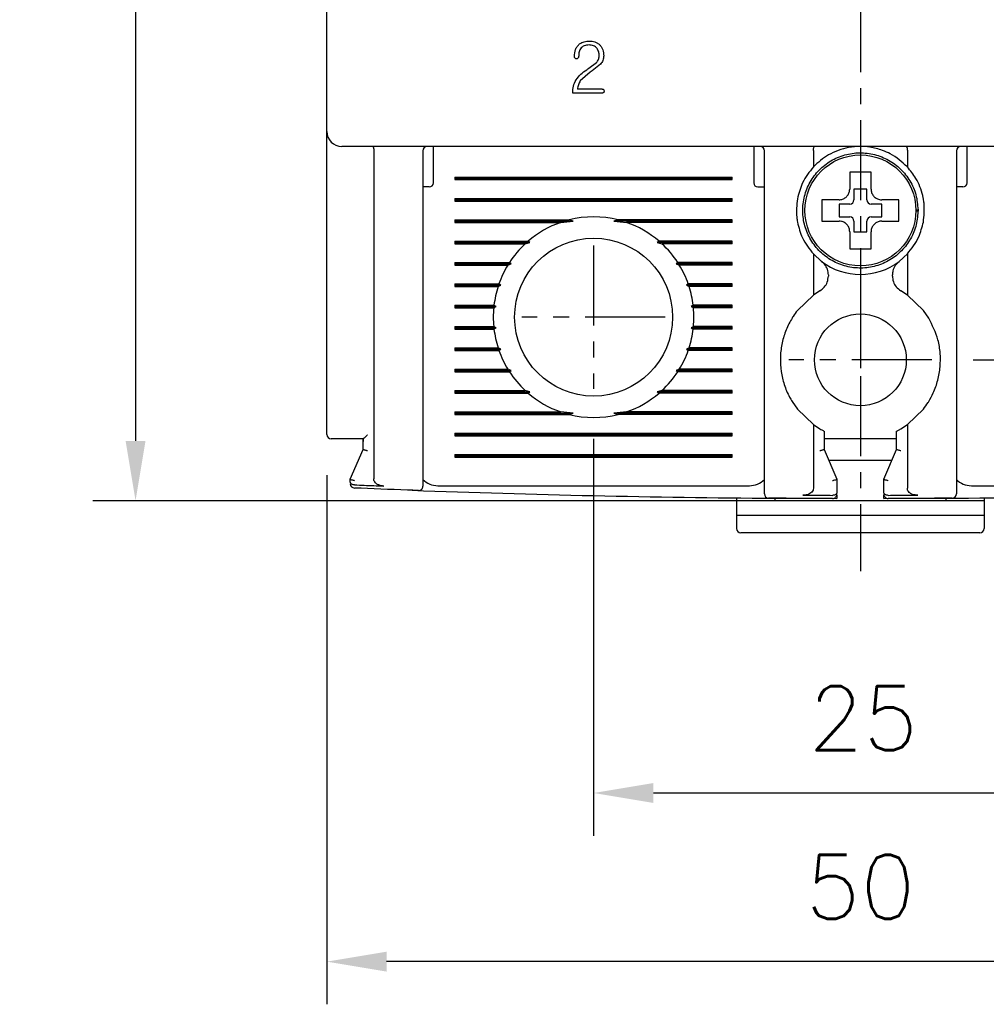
# Model space of a CAD drawing. Extents: x 2148 to 5165, y -907 to 1459.
# Tile 3 of 27: x 4425 to 4471, y 1235 to 1281. Entities that reach past the tile are written whole.
import ezdxf

# ---------------------------------------------------------------- set-up
doc = ezdxf.new("R2010")
doc.units = 0
doc.header["$LTSCALE"] = 3
doc.header["$MEASUREMENT"] = 0
doc.linetypes.add('CENTER', pattern=[2, 1.25, -0.25, 0.25, -0.25])
doc.layers.get('0').update_dxf_attribs({"linetype": 'CONTINUOUS'})
doc.layers.get('Defpoints').update_dxf_attribs({"linetype": 'CONTINUOUS'})
doc.layers.add('cen', color=1, linetype='CENTER')
doc.layers.add('di', color=3, linetype='CONTINUOUS')
doc.styles.add('KIM', font='ROMANS.shx', dxfattribs={"height": 5, "bigfont": 'GSG1.shx'})
doc.styles.get("Standard").update_dxf_attribs({"font": 'romans.shx', "height": 3, "bigfont": 'ghs.shx'})
doc.dimstyles.new('STANDARD$0', dxfattribs={"dimtxt": 5, "dimasz": 5, "dimexe": 1, "dimexo": 2, "dimgap": 2, "dimtad": 1, "dimdec": 4, "dimzin": 12, "dimdsep": 46, "dimtxsty": 'KIM', "dimcen": -1, "dimdle": 0.1, "dimadec": 0, "dimazin": 0, "dimtfac": 1, "dimtdec": 4, "dimtmove": 0, "dimatfit": 3, "dimfxl": 0, "dimtolj": 1, "dimtzin": 0, "dimarcsym": 0})

# ---------------------------------------------------------------- blocks, each defined once
blk = doc.blocks.new('*D157')
at = {"layer": 'Defpoints', "color": 0}
for p in [(4439.628, 1262.042), (4489.628, 1261.942), (4439.628, 1237.242)]:
    blk.add_point(p, dxfattribs=at)
at = {"layer": 'di'}
for p, q in [((4439.628, 1260.042), (4439.628, 1235.242)), ((4489.628, 1259.942), (4489.628, 1235.242)), ((4486.828, 1237.242), (4442.428, 1237.242))]:
    blk.add_line(p, q, dxfattribs=at)
for points in [[(4442.428, 1237.709), (4442.428, 1236.776), (4439.628, 1237.242)], [(4486.828, 1237.709), (4486.828, 1236.776), (4489.628, 1237.242)]]:
    blk.add_solid(points, dxfattribs=at)
at = {"layer": 'di', "insert": (4464.628, 1240.742), "char_height": 3, "attachment_point": 5}
blk.add_mtext('\\A1;50', dxfattribs=at)
blk = doc.blocks.new('*D141')
at = {"layer": 'Defpoints', "color": 0}
for p in [(4452.128, 1263.742), (4477.128, 1263.742), (4477.128, 1245.144)]:
    blk.add_point(p, dxfattribs=at)
at = {"layer": 'di'}
for p, q in [((4452.128, 1261.742), (4452.128, 1243.144)), ((4477.128, 1261.742), (4477.128, 1243.144)), ((4454.928, 1245.144), (4474.328, 1245.144))]:
    blk.add_line(p, q, dxfattribs=at)
for points in [[(4454.928, 1245.611), (4454.928, 1244.678), (4452.128, 1245.144)], [(4474.328, 1245.611), (4474.328, 1244.678), (4477.128, 1245.144)]]:
    blk.add_solid(points, dxfattribs=at)
at = {"layer": 'di', "insert": (4464.763, 1248.644), "char_height": 3, "attachment_point": 5}
blk.add_mtext('\\A1;25', dxfattribs=at)
blk = doc.blocks.new('*D142')
at = {"layer": 'Defpoints', "color": 0}
for p in [(4440.428, 1357.442), (4430.666, 1258.842), (4464.628, 1258.842)]:
    blk.add_point(p, dxfattribs=at)
at = {"layer": 'di'}
for p, q in [((4438.428, 1357.442), (4428.666, 1357.442)), ((4430.666, 1354.642), (4430.666, 1261.642)), ((4462.628, 1258.842), (4428.666, 1258.842))]:
    blk.add_line(p, q, dxfattribs=at)
for points in [[(4430.199, 1354.642), (4431.132, 1354.642), (4430.666, 1357.442)], [(4430.199, 1261.642), (4431.132, 1261.642), (4430.666, 1258.842)]]:
    blk.add_solid(points, dxfattribs=at)
at = {"layer": 'di', "insert": (4427.166, 1308.542), "char_height": 3, "attachment_point": 5, "rotation": 90}
blk.add_mtext('\\A1;98.5', dxfattribs=at)
blk = doc.blocks.new('*D154')
at = {"layer": 'Defpoints', "color": 0}
for p in [(4467.983, 1349.442), (4467.905, 1265.442), (4537.339, 1265.442)]:
    blk.add_point(p, dxfattribs=at)
at = {"layer": 'di'}
for p, q in [((4469.983, 1349.442), (4539.339, 1349.442)), ((4537.339, 1346.642), (4537.339, 1268.242)), ((4469.905, 1265.442), (4539.339, 1265.442))]:
    blk.add_line(p, q, dxfattribs=at)
for points in [[(4536.872, 1346.642), (4537.806, 1346.642), (4537.339, 1349.442)], [(4536.872, 1268.242), (4537.806, 1268.242), (4537.339, 1265.442)]]:
    blk.add_solid(points, dxfattribs=at)
at = {"layer": 'di', "insert": (4533.839, 1307.442), "char_height": 3, "attachment_point": 5, "rotation": 90}
blk.add_mtext('\\A1;84', dxfattribs=at)

msp = doc.modelspace()

# ---------------------------------------------------------------- linework, layer by layer
for p, q in [((4439.628, 1276.142), (4439.628, 1338.742)), ((4451.909, 1279.106), (4452.263, 1279.371)), ((4452.453, 1279.291), (4452.06, 1278.99)), ((4451.972, 1278.929), (4451.504, 1278.515)), ((4452.536, 1278.127), (4451.368, 1278.127)), ((4452.533, 1277.942), (4451.152, 1277.942)), ((4439.628, 1275.315), (4439.628, 1276.142)), ((4439.628, 1261.942), (4439.628, 1275.315)), ((4488.928, 1275.442), (4440.328, 1275.442)), ((4441.828, 1275.256), (4441.828, 1275.258)), ((4441.828, 1275.256), (4441.828, 1259.862)), ((4444.628, 1275.042), (4444.628, 1275.442)), ((4459.628, 1275.442), (4459.628, 1275.042)), ((4462.428, 1275.258), (4462.428, 1275.256)), ((4462.428, 1275.256), (4462.428, 1274.482)), ((4466.828, 1275.256), (4466.828, 1275.258)), ((4466.828, 1275.256), (4466.828, 1274.482)), ((4469.628, 1275.042), (4469.628, 1275.442)), ((4444.128, 1275.242), (4444.128, 1260.4)), ((4444.628, 1273.742), (4444.628, 1275.042)), ((4459.628, 1275.042), (4459.628, 1273.742)), ((4460.128, 1260.04), (4460.128, 1275.242)), ((4469.128, 1275.242), (4469.128, 1260.04)), ((4469.628, 1273.742), (4469.628, 1275.042)), ((4445.628, 1274), (4458.628, 1274)), ((4445.628, 1274), (4445.628, 1273.884)), ((4445.628, 1273.942), (4458.628, 1273.942)), ((4445.628, 1273.884), (4458.628, 1273.884)), ((4458.628, 1273.884), (4458.628, 1274)), ((4444.428, 1273.542), (4444.128, 1273.542)), ((4459.828, 1273.542), (4460.128, 1273.542)), ((4464.928, 1273.442), (4464.328, 1273.442)), ((4464.328, 1273.442), (4464.328, 1272.942)), ((4464.928, 1272.942), (4464.928, 1273.442)), ((4469.428, 1273.542), (4469.128, 1273.542)), ((4445.628, 1273), (4458.628, 1273)), ((4445.628, 1273), (4445.628, 1272.884)), ((4445.628, 1272.942), (4458.628, 1272.942)), ((4458.628, 1272.884), (4458.628, 1273)), ((4463.058, 1272.942), (4462.828, 1272.942)), ((4445.628, 1272.884), (4458.628, 1272.884)), ((4464.128, 1272.742), (4463.628, 1272.742)), ((4463.628, 1272.742), (4463.628, 1272.142)), ((4465.628, 1272.742), (4465.128, 1272.742)), ((4465.628, 1272.142), (4465.628, 1272.742)), ((4463.628, 1272.142), (4464.128, 1272.142)), ((4465.128, 1272.142), (4465.628, 1272.142)), ((4467.228, 1272.476), (4467.328, 1272.476)), ((4467.328, 1272.408), (4467.228, 1272.408)), ((4467.328, 1272.476), (4467.328, 1272.408)), ((4445.628, 1272), (4450.98, 1272)), ((4445.628, 1272), (4445.628, 1271.884)), ((4445.628, 1271.942), (4451.174, 1271.942)), ((4445.628, 1271.884), (4450.593, 1271.884)), ((4450.593, 1271.884), (4451.174, 1271.942)), ((4451.174, 1271.942), (4450.98, 1272)), ((4453.276, 1272), (4453.082, 1271.942)), ((4453.082, 1271.942), (4453.663, 1271.884)), ((4458.628, 1271.942), (4453.082, 1271.942)), ((4458.628, 1272), (4453.276, 1272)), ((4458.628, 1271.884), (4453.663, 1271.884)), ((4458.628, 1271.884), (4458.628, 1272)), ((4464.328, 1271.942), (4464.328, 1271.442)), ((4464.928, 1271.442), (4464.928, 1271.942)), ((4464.328, 1271.442), (4464.928, 1271.442)), ((4445.628, 1271), (4449.057, 1271)), ((4445.628, 1271), (4445.628, 1270.884)), ((4445.628, 1270.942), (4449.143, 1270.942)), ((4445.628, 1270.884), (4448.928, 1270.884)), ((4448.928, 1270.884), (4449.143, 1270.942)), ((4449.143, 1270.942), (4449.057, 1271)), ((4455.199, 1271), (4455.113, 1270.942)), ((4455.113, 1270.942), (4455.328, 1270.884)), ((4458.628, 1270.942), (4455.113, 1270.942)), ((4458.628, 1271), (4455.199, 1271)), ((4458.628, 1270.884), (4455.328, 1270.884)), ((4458.628, 1270.884), (4458.628, 1271)), ((4464.128, 1270.872), (4464.128, 1270.642)), ((4462.428, 1270.402), (4462.428, 1268.479)), ((4462.428, 1270.402), (4462.812, 1270.054)), ((4466.444, 1270.054), (4466.828, 1270.402)), ((4466.828, 1270.402), (4466.828, 1268.479)), ((4445.628, 1270), (4448.185, 1270)), ((4445.628, 1270), (4445.628, 1269.884)), ((4445.628, 1269.942), (4448.267, 1269.942)), ((4445.628, 1269.884), (4448.112, 1269.884)), ((4448.112, 1269.884), (4448.267, 1269.942)), ((4448.267, 1269.942), (4448.185, 1270)), ((4456.071, 1270), (4455.989, 1269.942)), ((4455.989, 1269.942), (4456.144, 1269.884)), ((4458.628, 1269.942), (4455.989, 1269.942)), ((4458.628, 1270), (4456.071, 1270)), ((4458.628, 1269.884), (4456.144, 1269.884)), ((4458.628, 1269.884), (4458.628, 1270)), ((4463.128, 1269.417), (4463.128, 1269.368)), ((4466.128, 1269.368), (4466.128, 1269.417)), ((4445.628, 1269), (4447.694, 1269)), ((4445.628, 1269), (4445.628, 1268.884)), ((4445.628, 1268.942), (4447.78, 1268.942)), ((4445.628, 1268.884), (4447.655, 1268.884)), ((4447.655, 1268.884), (4447.78, 1268.942)), ((4447.78, 1268.942), (4447.694, 1269)), ((4456.562, 1269), (4456.477, 1268.942)), ((4456.477, 1268.942), (4456.601, 1268.884)), ((4458.628, 1268.942), (4456.477, 1268.942)), ((4458.628, 1269), (4456.562, 1269)), ((4458.628, 1268.884), (4456.601, 1268.884)), ((4458.628, 1268.884), (4458.628, 1269)), ((4462.428, 1268.479), (4461.678, 1267.757)), ((4462.732, 1268.678), (4462.428, 1268.479)), ((4466.828, 1268.479), (4466.524, 1268.678)), ((4467.578, 1267.757), (4466.828, 1268.479)), ((4445.628, 1268), (4447.461, 1268)), ((4445.628, 1268), (4445.628, 1267.884)), ((4445.628, 1267.942), (4447.555, 1267.942)), ((4445.628, 1267.884), (4447.449, 1267.884)), ((4447.449, 1267.884), (4447.555, 1267.942)), ((4447.555, 1267.942), (4447.461, 1268)), ((4456.795, 1268), (4456.701, 1267.942)), ((4456.701, 1267.942), (4456.807, 1267.884)), ((4458.628, 1267.942), (4456.701, 1267.942)), ((4458.628, 1268), (4456.795, 1268)), ((4458.628, 1267.884), (4456.807, 1267.884)), ((4458.628, 1267.884), (4458.628, 1268)), ((4467.828, 1267.397), (4467.578, 1267.757)), ((4445.628, 1267), (4447.449, 1267)), ((4445.628, 1267), (4445.628, 1266.884)), ((4447.555, 1266.942), (4447.449, 1267)), ((4456.807, 1267), (4456.701, 1266.942)), ((4458.628, 1267), (4456.807, 1267)), ((4458.628, 1266.884), (4458.628, 1267)), ((4445.628, 1266.942), (4447.555, 1266.942)), ((4445.628, 1266.884), (4447.461, 1266.884)), ((4447.461, 1266.884), (4447.555, 1266.942)), ((4456.701, 1266.942), (4456.795, 1266.884)), ((4458.628, 1266.942), (4456.701, 1266.942)), ((4458.628, 1266.884), (4456.795, 1266.884)), ((4445.628, 1266), (4447.655, 1266)), ((4445.628, 1266), (4445.628, 1265.884)), ((4445.628, 1265.942), (4447.78, 1265.942)), ((4445.628, 1265.884), (4447.694, 1265.884)), ((4447.78, 1265.942), (4447.655, 1266)), ((4447.694, 1265.884), (4447.78, 1265.942)), ((4456.601, 1266), (4456.477, 1265.942)), ((4456.477, 1265.942), (4456.562, 1265.884)), ((4458.628, 1265.942), (4456.477, 1265.942)), ((4458.628, 1265.884), (4456.562, 1265.884)), ((4458.628, 1266), (4456.601, 1266)), ((4458.628, 1265.884), (4458.628, 1266)), ((4445.628, 1265), (4448.112, 1265)), ((4445.628, 1265), (4445.628, 1264.884)), ((4445.628, 1264.942), (4448.267, 1264.942)), ((4445.628, 1264.884), (4448.185, 1264.884)), ((4448.267, 1264.942), (4448.112, 1265)), ((4448.185, 1264.884), (4448.267, 1264.942)), ((4456.144, 1265), (4455.989, 1264.942)), ((4455.989, 1264.942), (4456.071, 1264.884)), ((4458.628, 1264.942), (4455.989, 1264.942)), ((4458.628, 1264.884), (4456.071, 1264.884)), ((4458.628, 1265), (4456.144, 1265)), ((4458.628, 1264.884), (4458.628, 1265)), ((4445.628, 1264), (4448.928, 1264)), ((4445.628, 1264), (4445.628, 1263.884)), ((4445.628, 1263.942), (4449.143, 1263.942)), ((4445.628, 1263.884), (4449.057, 1263.884)), ((4449.143, 1263.942), (4448.928, 1264)), ((4449.057, 1263.884), (4449.143, 1263.942)), ((4455.328, 1264), (4455.113, 1263.942)), ((4455.113, 1263.942), (4455.199, 1263.884)), ((4458.628, 1263.942), (4455.113, 1263.942)), ((4458.628, 1263.884), (4455.199, 1263.884)), ((4458.628, 1264), (4455.328, 1264)), ((4458.628, 1263.884), (4458.628, 1264)), ((4461.428, 1263.487), (4461.678, 1263.127)), ((4445.628, 1263), (4450.593, 1263)), ((4445.628, 1263), (4445.628, 1262.884)), ((4445.628, 1262.942), (4451.174, 1262.942)), ((4445.628, 1262.884), (4450.98, 1262.884)), ((4451.174, 1262.942), (4450.593, 1263)), ((4450.98, 1262.884), (4451.174, 1262.942)), ((4453.663, 1263), (4453.082, 1262.942)), ((4453.082, 1262.942), (4453.276, 1262.884)), ((4458.628, 1262.942), (4453.082, 1262.942)), ((4458.628, 1262.884), (4453.276, 1262.884)), ((4458.628, 1263), (4453.663, 1263)), ((4458.628, 1262.884), (4458.628, 1263)), ((4461.678, 1263.127), (4462.428, 1262.405)), ((4466.828, 1262.405), (4467.578, 1263.127)), ((4462.428, 1262.405), (4462.428, 1259.421)), ((4462.428, 1262.405), (4462.728, 1262.209)), ((4466.528, 1262.209), (4466.828, 1262.405)), ((4466.828, 1262.405), (4466.828, 1259.421)), ((4445.628, 1262), (4458.628, 1262)), ((4445.628, 1262), (4445.628, 1261.884)), ((4445.628, 1261.942), (4458.628, 1261.942)), ((4445.628, 1261.884), (4458.628, 1261.884)), ((4458.628, 1261.884), (4458.628, 1262)), ((4462.928, 1262.099), (4462.928, 1261.241)), ((4466.328, 1261.241), (4466.328, 1262.099)), ((4441.329, 1261.742), (4440.328, 1261.742)), ((4441.328, 1261.609), (4441.328, 1261.742)), ((4441.328, 1261.241), (4441.328, 1261.609)), ((4466.328, 1261.742), (4462.928, 1261.742)), ((4440.728, 1259.842), (4441.328, 1261.242)), ((4441.328, 1261.242), (4441.328, 1261.241)), ((4445.628, 1261), (4458.628, 1261)), ((4445.628, 1261), (4445.628, 1260.884)), ((4458.628, 1260.884), (4458.628, 1261)), ((4462.928, 1261.241), (4462.928, 1261.242)), ((4462.928, 1261.242), (4463.528, 1259.842)), ((4465.728, 1259.842), (4466.328, 1261.242)), ((4466.328, 1261.242), (4466.328, 1261.241)), ((4445.628, 1260.942), (4458.628, 1260.942)), ((4445.628, 1260.884), (4458.628, 1260.884)), ((4463.142, 1260.742), (4466.114, 1260.742)), ((4440.728, 1259.841), (4440.728, 1259.842)), ((4440.728, 1259.715), (4440.728, 1259.841)), ((4440.928, 1259.583), (4440.921, 1259.583)), ((4463.528, 1259.842), (4463.528, 1259.841)), ((4463.528, 1259.841), (4463.528, 1259.224)), ((4465.728, 1259.841), (4465.728, 1259.842)), ((4465.728, 1259.224), (4465.728, 1259.841)), ((4444.828, 1259.542), (4459.428, 1259.542)), ((4469.828, 1259.542), (4484.428, 1259.542)), ((4458.828, 1258.971), (4458.828, 1258.842)), ((4460.628, 1258.842), (4458.828, 1258.842)), ((4458.828, 1258.842), (4458.828, 1258.142)), ((4460.628, 1258.842), (4460.628, 1258.956)), ((4460.628, 1258.956), (4463.528, 1258.943)), ((4468.628, 1258.842), (4460.628, 1258.842)), ((4463.328, 1259.092), (4463.328, 1259.092)), ((4463.528, 1259.096), (4463.528, 1258.943)), ((4465.728, 1258.943), (4465.728, 1259.096)), ((4465.728, 1258.943), (4468.628, 1258.956)), ((4465.928, 1259.092), (4465.928, 1259.092)), ((4468.628, 1258.956), (4468.628, 1258.842)), ((4470.428, 1258.842), (4468.628, 1258.842)), ((4470.428, 1258.971), (4470.428, 1258.842)), ((4470.428, 1258.842), (4470.428, 1258.142)), ((4470.428, 1258.142), (4458.828, 1258.142)), ((4458.828, 1258.142), (4458.828, 1257.542)), ((4470.428, 1258.142), (4470.428, 1257.542)), ((4470.228, 1257.342), (4459.028, 1257.342))]:
    msp.add_line(p, q)
at = {"flags": 128}
for points in [[(4451.805, 1279.035), (4451.863, 1279.074), (4451.909, 1279.106)], [(4452.06, 1278.99), (4452.01, 1278.956), (4451.972, 1278.929)]]:
    msp.add_lwpolyline(points, dxfattribs=at)
for centre, radius in [((4464.628, 1272.442), 2.6), ((4452.128, 1267.442), 3.7), ((4464.628, 1265.442), 2.15)]:
    msp.add_circle(centre, radius)
for centre, radius, start, end in [((4440.328, 1276.142), 0.7, 180, 270), ((4444.328, 1275.242), 0.2, 90, 180), ((4459.928, 1275.242), 0.2, 0, 90), ((4469.328, 1275.242), 0.2, 90, 180), ((4444.428, 1273.742), 0.2, 270, 0), ((4459.828, 1273.742), 0.2, 180, 270), ((4469.428, 1273.742), 0.2, 270, 0), ((4464.128, 1272.942), 0.2, 270, 0), ((4465.128, 1272.942), 0.2, 180, 270), ((4452.128, 1267.442), 4.7, 75.8668, 104.1332), ((4464.128, 1271.942), 0.2, 0, 90), ((4465.128, 1271.942), 0.2, 90, 180), ((4452.128, 1267.442), 4.7, 109.0625, 130.8026), ((4452.128, 1267.442), 4.7, 49.1974, 70.9375), ((4452.128, 1267.442), 4.7, 132.9123, 147.0301), ((4452.128, 1267.442), 4.7, 32.9699, 47.0877), ((4452.128, 1267.442), 4.7, 148.6925, 160.6442), ((4452.128, 1267.442), 4.7, 19.3558, 31.3075), ((4464.628, 1272.442), 3, 232.7522, 307.2478), ((4452.128, 1267.442), 4.7, 162.1296, 173.1848), ((4452.128, 1267.442), 4.7, 6.8152, 17.8704), ((4452.128, 1267.442), 4.7, 174.6005, 185.3995), ((4452.128, 1267.442), 4.7, 354.6005, 5.3995), ((4452.128, 1267.442), 4.7, 186.8152, 197.8704), ((4452.128, 1267.442), 4.7, 342.1296, 353.1848), ((4452.128, 1267.442), 4.7, 199.3558, 211.3075), ((4452.128, 1267.442), 4.7, 328.6925, 340.6442), ((4452.128, 1267.442), 4.7, 212.9699, 227.0877), ((4452.128, 1267.442), 4.7, 312.9123, 327.0301), ((4452.128, 1267.442), 4.7, 229.1974, 250.9375), ((4452.128, 1267.442), 4.7, 289.0625, 310.8026), ((4452.128, 1267.442), 4.7, 255.8668, 284.1332), ((4439.828, 1261.942), 0.2, 180, 270), ((4440.928, 1259.634), 0.2, 180, 267.6223), ((4444.828, 1260.542), 1, 225.4794, 270), ((4459.428, 1260.542), 1, 270, 314.6343), ((4469.828, 1260.542), 1, 225.4794, 270), ((4464.628, 1830.402), 571.46, 267.89402, 269.59895), ((4443.928, 1259.517), 0.2, 267.9234, 0), ((4460.328, 1259.158), 0.2, 180, 269.5687), ((4463.328, 1259.143), 0.2, 269.8696, 0), ((4465.928, 1259.143), 0.2, 180, 270.1304), ((4464.628, 1830.402), 571.46, 270.40105, 272.10598), ((4468.928, 1259.158), 0.2, 270.4313, 0), ((4459.028, 1257.542), 0.2, 180, 270), ((4470.228, 1257.542), 0.2, 270, 0)]:
    msp.add_arc(centre, radius, start, end)
for points, knots in [([(4451.475, 1280.246), (4451.544, 1280.287), (4451.684, 1280.369), (4451.846, 1280.376), (4451.927, 1280.38)], [0, 0, 0, 0, 0.4992232, 1, 1, 1, 1]), ([(4451.927, 1280.38), (4452.015, 1280.374), (4452.147, 1280.364), (4452.309, 1280.29), (4452.377, 1280.234), (4452.411, 1280.206)], [0, 0, 0, 0, 0.499158, 0.74819, 1, 1, 1, 1]), ([(4451.228, 1279.655), (4451.235, 1279.767), (4451.247, 1279.934), (4451.351, 1280.135), (4451.433, 1280.209), (4451.475, 1280.246)], [0, 0, 0, 0, 0.500313, 0.749417, 1, 1, 1, 1]), ([(4451.508, 1280.013), (4451.483, 1279.954), (4451.431, 1279.837), (4451.429, 1279.709), (4451.428, 1279.644)], [0, 0, 0, 0, 0.498971, 1, 1, 1, 1]), ([(4451.915, 1280.195), (4451.837, 1280.19), (4451.72, 1280.182), (4451.581, 1280.106), (4451.533, 1280.044), (4451.508, 1280.013)], [0, 0, 0, 0, 0.498802, 0.748162, 1, 1, 1, 1]), ([(4452.29, 1280.037), (4452.267, 1280.063), (4452.22, 1280.116), (4452.092, 1280.182), (4451.986, 1280.19), (4451.915, 1280.195)], [0, 0, 0, 0, 0.250037, 0.500001, 1, 1, 1, 1]), ([(4452.386, 1279.684), (4452.384, 1279.747), (4452.381, 1279.873), (4452.32, 1279.982), (4452.29, 1280.037)], [0, 0, 0, 0, 0.5033499, 1, 1, 1, 1]), ([(4452.411, 1280.206), (4452.442, 1280.17), (4452.504, 1280.099), (4452.586, 1279.926), (4452.596, 1279.784), (4452.602, 1279.689)], [0, 0, 0, 0, 0.250138, 0.499513, 1, 1, 1, 1]), ([(4451.257, 1279.569), (4451.248, 1279.582), (4451.23, 1279.608), (4451.229, 1279.64), (4451.228, 1279.655)], [0, 0, 0, 0, 0.4992242, 1, 1, 1, 1]), ([(4451.329, 1279.547), (4451.315, 1279.547), (4451.289, 1279.547), (4451.268, 1279.562), (4451.257, 1279.569)], [0, 0, 0, 0, 0.501176, 1, 1, 1, 1]), ([(4451.397, 1279.572), (4451.386, 1279.565), (4451.366, 1279.55), (4451.341, 1279.548), (4451.329, 1279.547)], [0, 0, 0, 0, 0.499634, 1, 1, 1, 1]), ([(4451.428, 1279.644), (4451.428, 1279.638), (4451.427, 1279.624), (4451.419, 1279.598), (4451.405, 1279.582), (4451.397, 1279.572)], [0, 0, 0, 0, 0.250161, 0.499197, 1, 1, 1, 1]), ([(4452.263, 1279.371), (4452.299, 1279.417), (4452.371, 1279.509), (4452.381, 1279.626), (4452.386, 1279.684)], [0, 0, 0, 0, 0.500103, 1, 1, 1, 1]), ([(4452.602, 1279.689), (4452.596, 1279.615), (4452.585, 1279.468), (4452.497, 1279.35), (4452.453, 1279.291)], [0, 0, 0, 0, 0.5001451, 1, 1, 1, 1]), ([(4451.307, 1278.559), (4451.377, 1278.652), (4451.516, 1278.838), (4451.708, 1278.969), (4451.805, 1279.035)], [0, 0, 0, 0, 0.499941, 1, 1, 1, 1]), ([(4451.152, 1277.942), (4451.155, 1278.051), (4451.162, 1278.268), (4451.259, 1278.462), (4451.307, 1278.559)], [0, 0, 0, 0, 0.5018401, 1, 1, 1, 1]), ([(4451.504, 1278.515), (4451.47, 1278.454), (4451.401, 1278.333), (4451.379, 1278.196), (4451.368, 1278.127)], [0, 0, 0, 0, 0.5000673, 1, 1, 1, 1]), ([(4452.618, 1278.036), (4452.617, 1278.024), (4452.616, 1278.006), (4452.608, 1277.983), (4452.599, 1277.967), (4452.585, 1277.955), (4452.563, 1277.944), (4452.545, 1277.943), (4452.533, 1277.942)], [0, 0, 0, 0, 0.24958, 0.374508, 0.499471, 0.624473, 0.749875, 1, 1, 1, 1]), ([(4452.536, 1278.127), (4452.542, 1278.127), (4452.554, 1278.126), (4452.571, 1278.123), (4452.586, 1278.115), (4452.6, 1278.103), (4452.609, 1278.088), (4452.616, 1278.065), (4452.617, 1278.048), (4452.618, 1278.036)], [0, 0, 0, 0, 0.124954, 0.24914, 0.374578, 0.499513, 0.624454, 0.749729, 1, 1, 1, 1]), ([(4441.775, 1275.442), (4441.775, 1275.442), (4441.778, 1275.442), (4441.787, 1275.439), (4441.801, 1275.421), (4441.815, 1275.379), (4441.825, 1275.323), (4441.827, 1275.28), (4441.828, 1275.258)], [0, 0, 0, 0, 0.013216, 0.11534, 0.344004, 0.565228, 0.782542, 1, 1, 1, 1]), ([(4462.428, 1275.258), (4462.429, 1275.28), (4462.431, 1275.323), (4462.441, 1275.379), (4462.455, 1275.421), (4462.469, 1275.439), (4462.478, 1275.442), (4462.481, 1275.442), (4462.482, 1275.442)], [0, 0, 0, 0, 0.217458, 0.434773, 0.655996, 0.884662, 0.986783, 1, 1, 1, 1]), ([(4463.594, 1275.258), (4463.435, 1275.192), (4462.998, 1275.01), (4462.65, 1274.687), (4462.428, 1274.482)], [0, 0, 0, 0, 0.364329, 1, 1, 1, 1]), ([(4464.628, 1275.442), (4464.44, 1275.433), (4464.087, 1275.416), (4463.751, 1275.309), (4463.594, 1275.258)], [0, 0, 0, 0, 0.532004, 1, 1, 1, 1]), ([(4465.662, 1275.258), (4465.468, 1275.318), (4465.13, 1275.423), (4464.778, 1275.436), (4464.628, 1275.442)], [0, 0, 0, 0, 0.575575, 1, 1, 1, 1]), ([(4466.828, 1274.482), (4466.577, 1274.71), (4466.225, 1275.03), (4465.787, 1275.207), (4465.662, 1275.258)], [0, 0, 0, 0, 0.7139436, 1, 1, 1, 1]), ([(4466.775, 1275.442), (4466.775, 1275.442), (4466.778, 1275.442), (4466.787, 1275.439), (4466.801, 1275.421), (4466.815, 1275.379), (4466.825, 1275.323), (4466.827, 1275.28), (4466.828, 1275.258)], [0, 0, 0, 0, 0.013217, 0.115338, 0.344004, 0.565227, 0.782542, 1, 1, 1, 1]), ([(4467.328, 1272.476), (4467.307, 1272.71), (4467.266, 1273.182), (4466.974, 1273.837), (4466.535, 1274.397), (4465.964, 1274.824), (4465.302, 1275.089), (4464.594, 1275.173), (4463.888, 1275.071), (4463.233, 1274.79), (4462.673, 1274.349), (4462.246, 1273.778), (4461.981, 1273.116), (4461.897, 1272.408), (4461.999, 1271.702), (4462.28, 1271.047), (4462.722, 1270.487), (4463.292, 1270.06), (4463.954, 1269.795), (4464.662, 1269.711), (4465.368, 1269.813), (4466.023, 1270.094), (4466.584, 1270.535), (4467.008, 1271.106), (4467.284, 1271.768), (4467.313, 1272.242), (4467.328, 1272.476)], [0, 0, 0, 0, 0.041425, 0.083575, 0.125, 0.166425, 0.208575, 0.25, 0.291425, 0.333575, 0.375, 0.416425, 0.458575, 0.5, 0.541425, 0.583575, 0.625, 0.666425, 0.708575, 0.75, 0.791425, 0.833575, 0.875, 0.916425, 0.958575, 1, 1, 1, 1]), ([(4462.428, 1274.482), (4462.24, 1274.246), (4461.891, 1273.809), (4461.745, 1273.247), (4461.678, 1272.987)], [0, 0, 0, 0, 0.538099, 1, 1, 1, 1]), ([(4467.578, 1272.987), (4467.568, 1273.037), (4467.501, 1273.37), (4467.288, 1273.917), (4466.97, 1274.308), (4466.828, 1274.482)], [0, 0, 0, 0, 0.0873637, 0.5935714, 1, 1, 1, 1]), ([(4464.128, 1274.242), (4464.128, 1274.199), (4464.128, 1274.123), (4464.128, 1274.045), (4464.128, 1274.012)], [0, 0, 0, 0, 0.571794, 1, 1, 1, 1]), ([(4464.128, 1274.012), (4464.128, 1273.846), (4464.128, 1273.656), (4464.128, 1273.466), (4464.128, 1273.442)], [0, 0, 0, 0, 0.871112, 1, 1, 1, 1]), ([(4465.128, 1274.012), (4465.128, 1274.045), (4465.128, 1274.123), (4465.128, 1274.199), (4465.128, 1274.242)], [0, 0, 0, 0, 0.428206, 1, 1, 1, 1]), ([(4465.128, 1273.442), (4465.128, 1273.466), (4465.128, 1273.656), (4465.128, 1273.846), (4465.128, 1274.012)], [0, 0, 0, 0, 0.128888, 1, 1, 1, 1]), ([(4463.628, 1272.942), (4463.684, 1272.948), (4463.797, 1272.959), (4463.946, 1273.045), (4464.059, 1273.171), (4464.119, 1273.312), (4464.126, 1273.405), (4464.128, 1273.442)], [0, 0, 0, 0, 0.214612, 0.429239, 0.643513, 0.857576, 1, 1, 1, 1]), ([(4465.128, 1273.442), (4465.134, 1273.386), (4465.145, 1273.274), (4465.231, 1273.124), (4465.357, 1273.011), (4465.498, 1272.951), (4465.591, 1272.944), (4465.628, 1272.942)], [0, 0, 0, 0, 0.214612, 0.429239, 0.643513, 0.857576, 1, 1, 1, 1]), ([(4461.678, 1272.987), (4461.647, 1272.699), (4461.606, 1272.33), (4461.665, 1271.973), (4461.678, 1271.897)], [0, 0, 0, 0, 0.784619, 1, 1, 1, 1]), ([(4463.628, 1272.942), (4463.604, 1272.942), (4463.414, 1272.942), (4463.224, 1272.942), (4463.058, 1272.942)], [0, 0, 0, 0, 0.128888, 1, 1, 1, 1]), ([(4466.198, 1272.942), (4466.032, 1272.942), (4465.843, 1272.942), (4465.653, 1272.942), (4465.628, 1272.942)], [0, 0, 0, 0, 0.871112, 1, 1, 1, 1]), ([(4466.428, 1272.942), (4466.385, 1272.942), (4466.309, 1272.942), (4466.231, 1272.942), (4466.198, 1272.942)], [0, 0, 0, 0, 0.571794, 1, 1, 1, 1]), ([(4467.578, 1271.897), (4467.61, 1272.191), (4467.65, 1272.556), (4467.59, 1272.918), (4467.578, 1272.987)], [0, 0, 0, 0, 0.807197, 1, 1, 1, 1]), ([(4461.678, 1271.897), (4461.744, 1271.643), (4461.89, 1271.075), (4462.236, 1270.642), (4462.428, 1270.402)], [0, 0, 0, 0, 0.44586, 1, 1, 1, 1]), ([(4462.828, 1271.942), (4462.882, 1271.942), (4462.958, 1271.942), (4463.035, 1271.942), (4463.058, 1271.942)], [0, 0, 0, 0, 0.70684, 1, 1, 1, 1]), ([(4463.058, 1271.942), (4463.224, 1271.942), (4463.414, 1271.942), (4463.604, 1271.942), (4463.628, 1271.942)], [0, 0, 0, 0, 0.871112, 1, 1, 1, 1]), ([(4464.128, 1271.442), (4464.123, 1271.498), (4464.112, 1271.611), (4464.025, 1271.76), (4463.899, 1271.873), (4463.758, 1271.933), (4463.665, 1271.94), (4463.628, 1271.942)], [0, 0, 0, 0, 0.214612, 0.429239, 0.643513, 0.857576, 1, 1, 1, 1]), ([(4465.628, 1271.942), (4465.572, 1271.936), (4465.46, 1271.925), (4465.31, 1271.839), (4465.197, 1271.713), (4465.137, 1271.572), (4465.131, 1271.479), (4465.128, 1271.442)], [0, 0, 0, 0, 0.2146123, 0.4292387, 0.6435135, 0.8575757, 1, 1, 1, 1]), ([(4465.628, 1271.942), (4465.653, 1271.942), (4465.843, 1271.942), (4466.032, 1271.942), (4466.198, 1271.942)], [0, 0, 0, 0, 0.128888, 1, 1, 1, 1]), ([(4466.198, 1271.942), (4466.231, 1271.942), (4466.309, 1271.942), (4466.385, 1271.942), (4466.428, 1271.942)], [0, 0, 0, 0, 0.428206, 1, 1, 1, 1]), ([(4466.828, 1270.402), (4467.029, 1270.656), (4467.374, 1271.091), (4467.518, 1271.66), (4467.578, 1271.897)], [0, 0, 0, 0, 0.5832405, 1, 1, 1, 1]), ([(4464.128, 1271.442), (4464.128, 1271.418), (4464.128, 1271.228), (4464.128, 1271.038), (4464.128, 1270.872)], [0, 0, 0, 0, 0.128888, 1, 1, 1, 1]), ([(4465.128, 1270.872), (4465.128, 1271.038), (4465.128, 1271.228), (4465.128, 1271.418), (4465.128, 1271.442)], [0, 0, 0, 0, 0.871112, 1, 1, 1, 1]), ([(4465.128, 1270.642), (4465.128, 1270.696), (4465.128, 1270.772), (4465.128, 1270.849), (4465.128, 1270.872)], [0, 0, 0, 0, 0.70684, 1, 1, 1, 1]), ([(4463.128, 1269.417), (4463.119, 1269.507), (4463.101, 1269.687), (4462.977, 1269.908), (4462.861, 1270.011), (4462.812, 1270.054)], [0, 0, 0, 0, 0.3678302, 0.7356828, 1, 1, 1, 1]), ([(4466.444, 1270.054), (4466.378, 1269.992), (4466.246, 1269.869), (4466.145, 1269.637), (4466.133, 1269.482), (4466.128, 1269.417)], [0, 0, 0, 0, 0.366316, 0.732589, 1, 1, 1, 1]), ([(4462.732, 1268.678), (4462.805, 1268.731), (4462.951, 1268.837), (4463.097, 1269.084), (4463.118, 1269.271), (4463.128, 1269.368)], [0, 0, 0, 0, 0.323953, 0.647862, 1, 1, 1, 1]), ([(4466.128, 1269.368), (4466.137, 1269.278), (4466.155, 1269.098), (4466.295, 1268.847), (4466.446, 1268.735), (4466.524, 1268.678)], [0, 0, 0, 0, 0.3257782, 0.6515792, 1, 1, 1, 1]), ([(4461.678, 1267.757), (4461.61, 1267.666), (4461.522, 1267.549), (4461.445, 1267.424), (4461.428, 1267.397)], [0, 0, 0, 0, 0.78332, 1, 1, 1, 1]), ([(4461.428, 1267.397), (4461.416, 1267.378), (4461.296, 1267.178), (4461.105, 1266.775), (4460.93, 1266.165), (4460.862, 1265.533), (4460.899, 1264.897), (4461.046, 1264.277), (4461.24, 1263.809), (4461.388, 1263.556), (4461.428, 1263.487)], [0, 0, 0, 0, 0.016609, 0.1701, 0.323593, 0.477808, 0.632023, 0.786686, 0.941347, 1, 1, 1, 1]), ([(4467.828, 1263.487), (4467.903, 1263.62), (4468.082, 1263.938), (4468.27, 1264.484), (4468.382, 1265.11), (4468.382, 1265.747), (4468.259, 1266.538), (4467.996, 1267.063), (4467.828, 1267.397)], [0, 0, 0, 0, 0.111593, 0.265712, 0.41983, 0.574549, 0.729265, 1, 1, 1, 1]), ([(4467.578, 1263.127), (4467.653, 1263.228), (4467.739, 1263.343), (4467.818, 1263.471), (4467.828, 1263.487)], [0, 0, 0, 0, 0.873402, 1, 1, 1, 1]), ([(4441.528, 1261.919), (4441.527, 1261.919), (4441.518, 1261.91), (4441.482, 1261.873), (4441.425, 1261.82), (4441.373, 1261.773), (4441.341, 1261.747), (4441.333, 1261.744), (4441.329, 1261.742)], [0, 0, 0, 0, 0.0079014, 0.1063268, 0.4369502, 0.6799018, 0.8394011, 1, 1, 1, 1]), ([(4462.728, 1262.209), (4462.758, 1262.192), (4462.813, 1262.16), (4462.879, 1262.125), (4462.921, 1262.103), (4462.926, 1262.101), (4462.928, 1262.099)], [0, 0, 0, 0, 0.297961, 0.559961, 0.798939, 1, 1, 1, 1]), ([(4466.328, 1262.099), (4466.33, 1262.101), (4466.334, 1262.103), (4466.365, 1262.118), (4466.411, 1262.143), (4466.468, 1262.174), (4466.509, 1262.198), (4466.528, 1262.209)], [0, 0, 0, 0, 0.188951, 0.377386, 0.579408, 0.805367, 1, 1, 1, 1]), ([(4440.328, 1261.742), (4440.272, 1261.742), (4440.16, 1261.742), (4440.011, 1261.742), (4439.898, 1261.742), (4439.837, 1261.742), (4439.831, 1261.742), (4439.828, 1261.742)], [0, 0, 0, 0, 0.212948, 0.425873, 0.63942, 0.854292, 1, 1, 1, 1]), ([(4441.329, 1261.742), (4441.329, 1261.698), (4441.328, 1261.653), (4441.328, 1261.609), (4441.328, 1261.609)], [0, 0, 0, 0, 0.989536, 1, 1, 1, 1]), ([(4441.528, 1261.178), (4441.527, 1261.178), (4441.511, 1261.181), (4441.472, 1261.19), (4441.417, 1261.204), (4441.368, 1261.219), (4441.335, 1261.232), (4441.33, 1261.238), (4441.328, 1261.241)], [0, 0, 0, 0, 0.014302, 0.155274, 0.370411, 0.581504, 0.790723, 1, 1, 1, 1]), ([(4462.928, 1261.241), (4462.926, 1261.238), (4462.922, 1261.232), (4462.888, 1261.219), (4462.839, 1261.204), (4462.784, 1261.19), (4462.746, 1261.181), (4462.73, 1261.178), (4462.728, 1261.178)], [0, 0, 0, 0, 0.209279, 0.418501, 0.629589, 0.844731, 0.985698, 1, 1, 1, 1]), ([(4466.528, 1261.178), (4466.527, 1261.178), (4466.511, 1261.181), (4466.472, 1261.19), (4466.417, 1261.204), (4466.368, 1261.219), (4466.335, 1261.232), (4466.33, 1261.238), (4466.328, 1261.241)], [0, 0, 0, 0, 0.014302, 0.155271, 0.370414, 0.581499, 0.790722, 1, 1, 1, 1]), ([(4444.128, 1260.4), (4444.128, 1260.366), (4444.128, 1260.221), (4444.128, 1259.976), (4444.128, 1259.723), (4444.128, 1259.55), (4444.128, 1259.528), (4444.128, 1259.517)], [0, 0, 0, 0, 0.071852, 0.304046, 0.536091, 0.768042, 1, 1, 1, 1]), ([(4460.128, 1259.158), (4460.128, 1259.159), (4460.128, 1259.164), (4460.128, 1259.237), (4460.128, 1259.432), (4460.128, 1259.709), (4460.128, 1259.929), (4460.128, 1260.04)], [0, 0, 0, 0, 0.070841, 0.303125, 0.535412, 0.767706, 1, 1, 1, 1]), ([(4469.128, 1260.04), (4469.128, 1260.006), (4469.128, 1259.861), (4469.128, 1259.617), (4469.128, 1259.364), (4469.128, 1259.191), (4469.128, 1259.169), (4469.128, 1259.158)], [0, 0, 0, 0, 0.070883, 0.303168, 0.535449, 0.767724, 1, 1, 1, 1]), ([(4440.928, 1259.777), (4440.927, 1259.777), (4440.911, 1259.781), (4440.872, 1259.789), (4440.817, 1259.803), (4440.768, 1259.818), (4440.735, 1259.832), (4440.73, 1259.838), (4440.728, 1259.841)], [0, 0, 0, 0, 0.014307, 0.155251, 0.370395, 0.581489, 0.790705, 1, 1, 1, 1]), ([(4440.921, 1259.583), (4440.901, 1259.585), (4440.859, 1259.588), (4440.805, 1259.608), (4440.761, 1259.637), (4440.735, 1259.673), (4440.728, 1259.701), (4440.728, 1259.714), (4440.728, 1259.715)], [0, 0, 0, 0, 0.188743, 0.377163, 0.574275, 0.792592, 0.990743, 1, 1, 1, 1]), ([(4440.928, 1259.583), (4441.228, 1259.571), (4441.688, 1259.552), (4442.147, 1259.534), (4442.306, 1259.527)], [0, 0, 0, 0, 0.6529767, 1, 1, 1, 1]), ([(4442.306, 1259.527), (4442.223, 1259.537), (4442.095, 1259.552), (4441.949, 1259.633), (4441.871, 1259.712), (4441.833, 1259.792), (4441.83, 1259.841), (4441.828, 1259.862)], [0, 0, 0, 0, 0.386445, 0.598057, 0.767357, 0.903062, 1, 1, 1, 1]), ([(4463.528, 1259.841), (4463.526, 1259.838), (4463.522, 1259.832), (4463.488, 1259.818), (4463.439, 1259.803), (4463.384, 1259.789), (4463.346, 1259.781), (4463.33, 1259.777), (4463.328, 1259.777)], [0, 0, 0, 0, 0.209292, 0.418511, 0.629601, 0.844741, 0.98569, 1, 1, 1, 1]), ([(4465.928, 1259.777), (4465.927, 1259.777), (4465.911, 1259.781), (4465.872, 1259.789), (4465.817, 1259.803), (4465.768, 1259.818), (4465.735, 1259.832), (4465.73, 1259.838), (4465.728, 1259.841)], [0, 0, 0, 0, 0.01431, 0.155261, 0.370399, 0.581488, 0.790708, 1, 1, 1, 1]), ([(4443.921, 1259.317), (4443.749, 1259.324), (4442.749, 1259.36), (4441.749, 1259.401), (4440.92, 1259.434)], [0, 0, 0, 0, 0.171439, 1, 1, 1, 1]), ([(4462.428, 1259.421), (4462.424, 1259.389), (4462.417, 1259.324), (4462.355, 1259.235), (4462.246, 1259.154), (4462.096, 1259.104), (4461.983, 1259.099), (4461.932, 1259.097)], [0, 0, 0, 0, 0.14785, 0.295343, 0.483265, 0.764244, 1, 1, 1, 1]), ([(4463.528, 1259.224), (4463.528, 1259.223), (4463.528, 1259.208), (4463.52, 1259.178), (4463.49, 1259.141), (4463.445, 1259.114), (4463.39, 1259.096), (4463.349, 1259.093), (4463.328, 1259.092)], [0, 0, 0, 0, 0.009075, 0.230315, 0.441422, 0.6326, 0.816153, 1, 1, 1, 1]), ([(4465.928, 1259.092), (4465.907, 1259.093), (4465.866, 1259.096), (4465.811, 1259.114), (4465.766, 1259.141), (4465.736, 1259.178), (4465.728, 1259.208), (4465.728, 1259.223), (4465.728, 1259.224)], [0, 0, 0, 0, 0.1838465, 0.3674016, 0.5585793, 0.7696863, 0.990925, 1, 1, 1, 1]), ([(4467.324, 1259.097), (4467.239, 1259.103), (4467.109, 1259.112), (4466.959, 1259.187), (4466.878, 1259.263), (4466.835, 1259.344), (4466.83, 1259.397), (4466.828, 1259.421)], [0, 0, 0, 0, 0.385289, 0.590765, 0.756344, 0.888404, 1, 1, 1, 1]), ([(4463.328, 1258.943), (4462.5, 1258.946), (4461.499, 1258.95), (4460.499, 1258.957), (4460.327, 1258.958)], [0, 0, 0, 0, 0.827515, 1, 1, 1, 1]), ([(4461.932, 1259.097), (4462.097, 1259.096), (4462.563, 1259.094), (4463.028, 1259.093), (4463.328, 1259.092)], [0, 0, 0, 0, 0.355512, 1, 1, 1, 1]), ([(4465.928, 1259.092), (4466.228, 1259.093), (4466.694, 1259.094), (4467.159, 1259.096), (4467.324, 1259.097)], [0, 0, 0, 0, 0.644488, 1, 1, 1, 1]), ([(4468.93, 1258.958), (4468.757, 1258.957), (4467.757, 1258.95), (4466.756, 1258.946), (4465.929, 1258.943)], [0, 0, 0, 0, 0.172485, 1, 1, 1, 1])]:
    msp.add_open_spline(points, degree=3, knots=knots)
for points in [[(4465.128, 1274.242), (4464.961, 1274.242), (4464.628, 1274.242), (4464.295, 1274.242), (4464.128, 1274.242)], [(4462.828, 1272.942), (4462.828, 1272.775), (4462.828, 1272.442), (4462.828, 1272.109), (4462.828, 1271.942)], [(4466.428, 1271.942), (4466.428, 1272.109), (4466.428, 1272.442), (4466.428, 1272.775), (4466.428, 1272.942)], [(4464.128, 1270.642), (4464.295, 1270.642), (4464.628, 1270.642), (4464.961, 1270.642), (4465.128, 1270.642)]]:
    msp.add_open_spline(points, degree=3)
at = {"layer": 'cen'}
for p, q in [((4464.628, 1360.675), (4464.628, 1255.536)), ((4452.128, 1270.797), (4452.128, 1264.087)), ((4464.628, 1268.797), (4464.628, 1262.087)), ((4455.483, 1267.442), (4448.773, 1267.442)), ((4467.983, 1265.442), (4461.273, 1265.442))]:
    msp.add_line(p, q, dxfattribs=at)

# ---------------------------------------------------------------- dimensions: what is measured, and where the dimension line sits
at = {"layer": 'di'}
dim = msp.add_linear_dim(base=(4430.666, 1258.842), p1=(4440.428, 1357.442), p2=(4464.628, 1258.842), angle=90, text='98.5', dimstyle='STANDARD$0', override={"dimtxt": 3, "dimasz": 2.8, "dimexe": 2, "dimdec": 2, "dimzin": 8, "dimtxsty": 'Standard', "dimcen": 0, "dimclrd": 256, "dimclre": 256, "dimclrt": 256, "dimadec": 2, "dimazin": 2, "dimtfac": 0.6, "dimtdec": 2, "dimtzin": 8, "dimlwd": 65535, "dimlwe": 65535, "dimarcsym": 1}, dxfattribs=at)
dim.commit()
dim.dimension.update_dxf_attribs({"geometry": '*D142', "text_midpoint": (4430.666, 1308.542), "dimtype": 160})
dim = msp.add_linear_dim(base=(4537.339, 1265.442), p1=(4467.983, 1349.442), p2=(4467.905, 1265.442), angle=270, dimstyle='STANDARD$0', override={"dimtxt": 3, "dimasz": 2.8, "dimexe": 2, "dimdec": 2, "dimzin": 8, "dimtxsty": 'Standard', "dimcen": 0, "dimclrd": 256, "dimclre": 256, "dimclrt": 256, "dimadec": 2, "dimazin": 2, "dimtfac": 0.6, "dimtdec": 2, "dimtmove": 0, "dimtzin": 8, "dimlwd": 65535, "dimlwe": 65535, "dimarcsym": 1}, dxfattribs=at)
dim.commit()
dim.dimension.update_dxf_attribs({"geometry": '*D154', "text_midpoint": (4537.339, 1307.442), "dimtype": 160})
for base, p1, p2, picture, middle in [((4477.128, 1245.144), (4452.128, 1263.742), (4477.128, 1263.742), '*D141', (4464.763, 1245.144)), ((4439.628, 1237.242), (4489.628, 1261.942), (4439.628, 1262.042), '*D157', (4464.628, 1237.242))]:
    dim = msp.add_linear_dim(base=base, p1=p1, p2=p2, dimstyle='STANDARD$0', override={"dimtxt": 3, "dimasz": 2.8, "dimexe": 2, "dimdec": 2, "dimzin": 8, "dimtxsty": 'Standard', "dimcen": 0, "dimclrd": 256, "dimclre": 256, "dimclrt": 256, "dimadec": 2, "dimazin": 2, "dimtfac": 0.6, "dimtdec": 2, "dimtzin": 8, "dimlwd": 65535, "dimlwe": 65535, "dimarcsym": 1}, dxfattribs=at)
    dim.commit()
    dim.dimension.update_dxf_attribs({"geometry": picture, "text_midpoint": middle, "dimtype": 160})

doc.saveas('drawing.dxf')
